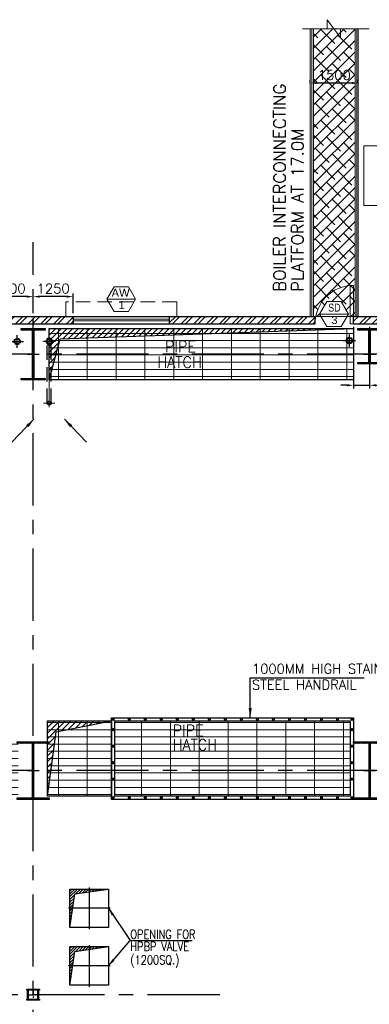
# Model space of a CAD drawing. Header units: inches. Extents: x 306235 to 1392759, y -66369 to 421098.
# Tile 22 of 91: x 415072 to 425985, y -27079 to 3666. Entities that reach past the tile are written whole.
import ezdxf
from ezdxf.enums import TextEntityAlignment as Align

# ---------------------------------------------------------------- set-up
doc = ezdxf.new("R2010")
doc.units = ezdxf.units.IN
doc.header["$LTSCALE"] = 1800
doc.header["$MEASUREMENT"] = 0
for name, pattern in [('1 NORTH ELEVATION$0$NORTH ELEVATION$0$HIDDEN', [0.375, 0.25, -0.125]), ('CENTER', [2, 1.25, -0.25, 0.25, -0.25]), ('CENTER2', [1.125, 0.75, -0.125, 0.125, -0.125]), ('DASHED', [0.75, 0.5, -0.25]), ('HIDDEN', [0.375, 0.25, -0.125]), ('HIDDEN2', [0.1875, 0.125, -0.0625])]:
    doc.linetypes.add(name, pattern=pattern)
doc.layers.get('0').update_dxf_attribs({"color": 253, "lineweight": 9})
for name, color, linetype, lineweight in [('0a', 7, 'Continuous', 9), ('2CON', 1, 'Continuous', 13), ('7', 8, 'CENTER', 13), ('A-CHEQUERED PLATE HATCH', 252, 'Continuous', 9), ('A-DOOR', 31, 'Continuous', 9), ('A-REMOVABLE GRATING', 252, 'Continuous', 9), ('A-WIN TAG', 3, 'Continuous', 13), ('A-WIN TAG TEXT', 3, 'Continuous', 13), ('DRAIN', 251, 'DASHED', 25), ('LEADER', 4, 'Continuous', 15), ('STAIR', 2, 'Continuous', 18), ('STEEL', 231, 'Continuous', 18), ('SUNSHADE', 2, '1 NORTH ELEVATION$0$NORTH ELEVATION$0$HIDDEN', 13), ('WALL HATCH', 251, 'Continuous', 13), ('WINDOW', 3, 'Continuous', 13)]:
    doc.layers.add(name, color=color, linetype=linetype, lineweight=lineweight)
for name, color, linetype in [('AUX COL', 1, 'Continuous'), ('CEN', 2, 'CENTER'), ('COL', 1, 'Continuous'), ('DIM', 4, 'Continuous'), ('GRID', 251, 'CENTER'), ('OPENING', 40, 'Continuous'), ('RAIN WATER', 6, 'Continuous'), ('TEXT', 3, 'Continuous'), ('WALL', 6, 'Continuous')]:
    doc.layers.add(name, color=color, linetype=linetype)
doc.styles.add('ROAMNS', font='ROMANS.shx')
doc.styles.add('ROMANS', font='romans.shx')
doc.styles.get("Standard").update_dxf_attribs({"font": 'arial.ttf'})
doc.linetypes.add('FENCELINE1', pattern='A,0.25,-0.1,[133,ltypeshp.shx,S=0.1,R=0,X=-0.1,Y=0],-0.1,1', length=1.45)
doc.dimstyles.new('270-TA-100', dxfattribs={"dimscale": 150, "dimtxt": 400, "dimasz": 2, "dimexe": 0.75, "dimexo": 1, "dimgap": 1, "dimtad": 1, "dimdec": 0, "dimzin": 12, "dimdsep": 46, "dimtxsty": 'ROMANS', "dimcen": 0, "dimclrd": 256, "dimclre": 256, "dimclrt": 6, "dimadec": 1, "dimazin": 3, "dimtfac": 1, "dimtdec": 0, "dimtix": 1, "dimtmove": 2, "dimatfit": 0, "dimfxl": 1.25, "dimarcsym": 2})
doc.dimstyles.new('DIM INT 1', dxfattribs={"dimtxt": 300, "dimasz": 200, "dimexe": 100, "dimexo": 100, "dimgap": 100, "dimtad": 1, "dimdec": 0, "dimzin": 13, "dimdsep": 46, "dimlunit": 5, "dimtxsty": 'ROAMNS', "dimblk1": 'CLOSEDBLANK', "dimcen": 0.09, "dimclrd": 9, "dimclre": 9, "dimclrt": 4, "dimadec": 0, "dimazin": 0, "dimtfac": 1, "dimtdec": 0, "dimtix": 1, "dimtmove": 2, "dimatfit": 3, "dimfxl": 1, "dimtolj": 1, "dimtzin": 13, "dimarcsym": 0})
doc.dimstyles.get("Standard").update_dxf_attribs({"dimtxt": 0.18, "dimasz": 0.18, "dimexe": 0.18, "dimexo": 0.0625, "dimgap": 0.09, "dimtad": 0, "dimtih": 1, "dimtoh": 1, "dimdec": 4, "dimzin": 0, "dimdsep": 46, "dimtxsty": 'Standard', "dimcen": 0.09, "dimadec": 0, "dimazin": 0, "dimtfac": 1, "dimtdec": 4, "dimtofl": 0, "dimtmove": 0, "dimatfit": 3, "dimfxl": 1, "dimtolj": 1, "dimtzin": 0, "dimarcsym": 0})
doc.dimstyles.new('STANDARD1', dxfattribs={"dimtxt": 300, "dimasz": 250, "dimexe": 0, "dimexo": 0, "dimgap": 80, "dimtad": 1, "dimdec": 0, "dimzin": 0, "dimdsep": 46, "dimtxsty": 'ROMANS', "dimcen": 0, "dimclrd": 4, "dimclre": 4, "dimclrt": 7, "dimadec": 0, "dimazin": 0, "dimtfac": 0.09, "dimtdec": 0, "dimtix": 1, "dimtofl": 0, "dimtmove": 0, "dimatfit": 3, "dimfxl": 1, "dimtolj": 1, "dimtzin": 0, "dimarcsym": 0})
pattern_1 = [(45, (-87722.11, -144504), (-88.388348, 88.388348), [])]
pattern_2 = [(0, (-87722.1, -144504), (0, 225), []), (90, (-87722.1, -144504), (-900, 6e-14), [])]

# ---------------------------------------------------------------- blocks, each defined once
blk = doc.blocks.new('B-ROW COLUMN')
at = {"layer": 'COL'}
h = blk.add_hatch(dxfattribs=at)
h.set_pattern_fill('ANSI31', color=256, scale=200, style=0)
h.set_pattern_definition([(45, (155648.048, 63141.767), (-17.67767, 17.67767), [])])
h.paths.add_polyline_path([(171095, 85178), (172085, 85178), (172085, 85128), (171095, 85128)])
h.paths.add_polyline_path([(171574, 86878), (171606, 86878), (171606, 85178), (171574, 85178)])
h.paths.add_polyline_path([(171095, 86928), (172085, 86928), (172085, 86878), (171095, 86878)])
blk.add_line((171590, 85128), (171590, 86928))
at = {"layer": 'CEN'}
for p, q in [((171590, 85128), (171590, 86928)), ((171399, 86028), (171782, 86028))]:
    blk.add_line(p, q, dxfattribs=at)
at = {"layer": 'COL'}
for points in [[(171095, 86928), (172085, 86928), (172085, 86878), (171095, 86878)], [(171574, 86878), (171606, 86878), (171606, 85178), (171574, 85178)], [(171095, 85178), (172085, 85178), (172085, 85128), (171095, 85128)]]:
    blk.add_lwpolyline(points, close=True, dxfattribs=at)
blk = doc.blocks.new('AUX COLUMNS')
at = {"color": 2, "linetype": 'CENTER2', "ltscale": 0.15}
for p, q in [((-140713, 68915), (-140363, 68915)), ((-140538, 69090), (-140538, 68740))]:
    blk.add_line(p, q, dxfattribs=at)
at = {"layer": 'AUX COL'}
for p, q in [((-140713, 68772), (-140713, 69058)), ((-140688, 68772), (-140688, 69058)), ((-140388, 68772), (-140388, 69058)), ((-140363, 68772), (-140363, 69058))]:
    blk.add_line(p, q, dxfattribs=at)
for points in [[(-140738, 69090), (-140338, 69090), (-140338, 69058), (-140738, 69058)], [(-140738, 68772), (-140338, 68772), (-140338, 68740), (-140738, 68740)]]:
    blk.add_lwpolyline(points, close=True, dxfattribs=at)
at = {"layer": 'GRID'}
blk.add_line((-134715, 68915), (-163538, 68915), dxfattribs=at)
blk = doc.blocks.new('C-ROW COLUMN (above17m)')
at = {"layer": 'COL'}
h = blk.add_hatch(dxfattribs=at)
h.set_pattern_fill('ANSI31', color=256, scale=200, style=0)
h.set_pattern_definition([(45, (-78771.347, -120071.694), (-17.6776695, 17.6776695), [])])
h.paths.add_polyline_path([(22, 755), (-22, 755), (-22, -255), (22, -255)])
h.paths.add_polyline_path([(370, -300), (370, -255), (-370, -255), (-370, -300)])
h.paths.add_polyline_path([(-370, 800), (-370, 755), (370, 755), (370, 800)])
at = {"layer": 'CEN'}
for p, q in [((0, -300), (0, 800)), ((-192, 0), (192, 0))]:
    blk.add_line(p, q, dxfattribs=at)
at = {"layer": 'COL'}
for points in [[(-370, 800), (370, 800), (370, 755), (-370, 755)], [(-22, 755), (22, 755), (22, -255), (-22, -255)], [(-370, -255), (370, -255), (370, -300), (-370, -300)]]:
    blk.add_lwpolyline(points, close=True, dxfattribs=at)
blk = doc.blocks.new('*D467')
at = {"layer": 'Defpoints', "color": 0, "transparency": 16777216}
for p in [(424142, 1688), (424142, 1588), (425642, 1588)]:
    blk.add_point(p, dxfattribs=at)
at = {"layer": 'DIM', "color": 9, "lineweight": -2, "transparency": 16777216}
for p, q in [((424142, 1688), (424142, 1788)), ((425442, 1688), (424342, 1688)), ((425642, 1688), (425642, 1788))]:
    blk.add_line(p, q, dxfattribs=at)
at = {"layer": 'DIM', "color": 9, "transparency": 16777216}
for points in [[(424342, 1722), (424342, 1655), (424142, 1688)], [(425442, 1722), (425442, 1655), (425642, 1688)]]:
    blk.add_solid(points, dxfattribs=at)
at = {"layer": 'DIM', "color": 4, "transparency": 16777216, "insert": (424892, 1938), "char_height": 300, "attachment_point": 5, "style": 'ROAMNS'}
blk.add_mtext('\\A1;1500', dxfattribs=at)
blk = doc.blocks.new('_ClosedBlank')
at = {"color": 0, "linetype": 'ByBlock', "lineweight": -2}
for p, q in [((-1, 0.17), (0, 0)), ((-1, 0.17), (-1, -0.17)), ((0, 0), (-1, -0.17))]:
    blk.add_line(p, q, dxfattribs=at)
blk = doc.blocks.new('M_Door Single - 1200 x 2100mm D1-Level 1')
at = {"layer": 'A-DOOR'}
for p, q in [((500, 115), (500, 1315)), ((600, 1315), (500, 1315)), ((600, 115), (600, 1315)), ((600, 115), (500, 115))]:
    blk.add_line(p, q, dxfattribs=at)
blk.add_arc((600, 115), 1200, 90, 180, dxfattribs=at)
blk = doc.blocks.new('*D475')
at = {"layer": 'Defpoints', "color": 0, "transparency": 16777216}
for p in [(425492, -5829), (425992, -5829), (425492, -7749)]:
    blk.add_point(p, dxfattribs=at)
at = {"layer": 'DIM', "color": 9, "lineweight": -2, "transparency": 16777216}
for p, q in [((425492, -5929), (425492, -7849)), ((425992, -5929), (425992, -7849)), ((425292, -7749), (425092, -7749)), ((425492, -7749), (425992, -7749)), ((426192, -7749), (427363, -7749))]:
    blk.add_line(p, q, dxfattribs=at)
at = {"layer": 'DIM', "color": 9, "transparency": 16777216}
for points in [[(425292, -7716), (425292, -7782), (425492, -7749)], [(426192, -7716), (426192, -7782), (425992, -7749)]]:
    blk.add_solid(points, dxfattribs=at)
at = {"layer": 'DIM', "color": 4, "transparency": 16777216, "insert": (426877, -7499), "char_height": 300, "attachment_point": 5, "style": 'ROAMNS'}
blk.add_mtext('\\A1;500', dxfattribs=at)
blk = doc.blocks.new('*D547')
at = {"layer": 'Defpoints', "color": 0, "transparency": 16777216}
for p in [(413992, -4981), (413992, -5599), (415492, -5599)]:
    blk.add_point(p, dxfattribs=at)
at = {"layer": 'DIM', "color": 9, "lineweight": -2, "transparency": 16777216}
for p, q in [((413992, -5499), (413992, -4881)), ((415492, -5499), (415492, -4881)), ((415292, -4981), (414192, -4981))]:
    blk.add_line(p, q, dxfattribs=at)
at = {"layer": 'DIM', "color": 9, "transparency": 16777216}
for points in [[(414192, -4948), (414192, -5014), (413992, -4981)], [(415292, -4948), (415292, -5014), (415492, -4981)]]:
    blk.add_solid(points, dxfattribs=at)
at = {"layer": 'DIM', "color": 4, "transparency": 16777216, "insert": (414742, -4731), "char_height": 300, "attachment_point": 5, "style": 'ROAMNS'}
blk.add_mtext('\\A1;1500', dxfattribs=at)
blk = doc.blocks.new('*D553')
at = {"layer": 'Defpoints', "color": 0, "transparency": 16777216}
for p in [(415492, -4981), (415492, -5599), (416742, -5599)]:
    blk.add_point(p, dxfattribs=at)
at = {"layer": 'DIM', "color": 9, "lineweight": -2, "transparency": 16777216}
for p, q in [((415492, -5499), (415492, -4881)), ((416742, -5499), (416742, -4881)), ((416542, -4981), (415692, -4981))]:
    blk.add_line(p, q, dxfattribs=at)
at = {"layer": 'DIM', "color": 9, "transparency": 16777216}
for points in [[(415692, -4948), (415692, -5014), (415492, -4981)], [(416542, -4948), (416542, -5014), (416742, -4981)]]:
    blk.add_solid(points, dxfattribs=at)
at = {"layer": 'DIM', "color": 4, "transparency": 16777216, "insert": (416117, -4731), "char_height": 300, "attachment_point": 5, "style": 'ROAMNS'}
blk.add_mtext('\\A1;1250', dxfattribs=at)
blk = doc.blocks.new('RWDP')
at = {"layer": 'RAIN WATER', "linetype": 'CENTER2', "ltscale": 0.05}
for p, q in [((700, -600), (300, -600)), ((500, -400), (500, -800))]:
    blk.add_line(p, q, dxfattribs=at)
at = {"layer": 'RAIN WATER', "linetype": 'HIDDEN2', "ltscale": 0.25}
blk.add_circle((500, -600), 100, dxfattribs=at)
at = {"layer": 'RAIN WATER', "ltscale": 0.25}
blk.add_circle((500, -600), 75, dxfattribs=at)

msp = doc.modelspace()

# ---------------------------------------------------------------- hatches: boundary and pattern name
at = {"layer": 'A-CHEQUERED PLATE HATCH', "linetype": 'Continuous'}
h = msp.add_hatch(dxfattribs=at)
h.set_pattern_fill('ANSI38', color=256, scale=2000, angle=180, style=0)
h.set_pattern_definition([(225, (-150584.2, -160863.58), (176.7767, -176.7767), []), (315, (-150584.2, -160863.58), (530.33009, -176.7767), [625, -375])])
h.paths.add_polyline_path([(425334, -5524.4), (425291.1, -5598.7), (425541.6, -5598.7), (425541.6, 3385.5), (424241.6, 3385.5), (424241.6, -5598.7), (424476.9, -5598.7), (424434, -5524.4), (424659, -5134.7), (425109, -5134.7)])
at = {"layer": 'A-REMOVABLE GRATING'}
h = msp.add_hatch(dxfattribs=at)
h.set_pattern_fill('GRATE', color=256, scale=7200, style=0)
h.set_pattern_definition(pattern_2)
h.paths.add_polyline_path([(415991.6, -5978.7), (425491.6, -5978.7), (425491.6, -7578.7), (415991.6, -7578.7)])
h.paths.add_polyline_path([(419341.3, -7293.2), (420935.9, -7293.2), (420935.9, -6768.2), (419341.3, -6768.2)], flags=24)
h.paths.add_polyline_path([(419682.6, -6801.5), (420840.4, -6801.5), (420840.4, -6276.5), (419682.6, -6276.5)], flags=24)
h = msp.add_hatch(dxfattribs=at)
h.set_pattern_fill('GRATE', color=256, scale=7200, style=0)
h.set_pattern_definition(pattern_2)
h.paths.add_polyline_path([(361461.6, -20678.7), (371521.6, -20678.7), (371521.6, -18878.7), (361461.6, -18878.7)])
h.paths.add_polyline_path([(372461.6, -20678.7), (382521.6, -20678.7), (382521.6, -18878.7), (372461.6, -18878.7)])
h.paths.add_polyline_path([(383461.6, -20678.7), (393521.6, -20678.7), (393521.6, -18878.7), (383461.6, -18878.7)])
h.paths.add_polyline_path([(394461.6, -18878.7), (404021.6, -18878.7), (404021.6, -20678.7), (394461.6, -20678.7)])
h.paths.add_polyline_path([(404961.6, -20678.7), (415021.6, -20678.7), (415021.6, -18878.7), (404961.6, -18878.7)])
h.paths.add_polyline_path([(415941.6, -18228.7), (417941.6, -18228.7), (417941.6, -20578.7), (415941.6, -20578.7)])
h.paths.add_polyline_path([(365682.6, -19801.5), (366840.4, -19801.5), (366840.4, -19276.5), (365682.6, -19276.5)], flags=24)
h.paths.add_polyline_path([(365341.3, -20293.2), (366935.9, -20293.2), (366935.9, -19768.2), (365341.3, -19768.2)], flags=24)
h.paths.add_polyline_path([(376341.3, -20293.2), (377935.9, -20293.2), (377935.9, -19768.2), (376341.3, -19768.2)], flags=24)
h.paths.add_polyline_path([(376682.6, -19801.5), (377840.4, -19801.5), (377840.4, -19276.5), (376682.6, -19276.5)], flags=24)
h.paths.add_polyline_path([(387341.3, -20293.2), (388935.9, -20293.2), (388935.9, -19768.2), (387341.3, -19768.2)], flags=24)
h.paths.add_polyline_path([(387682.6, -19801.5), (388840.4, -19801.5), (388840.4, -19276.5), (387682.6, -19276.5)], flags=24)
h.paths.add_polyline_path([(398556.1, -20293.2), (400150.7, -20293.2), (400150.7, -19768.2), (398556.1, -19768.2)], flags=24)
h.paths.add_polyline_path([(398897.4, -19801.5), (400055.2, -19801.5), (400055.2, -19276.5), (398897.4, -19276.5)], flags=24)
h.paths.add_polyline_path([(409182.6, -19801.5), (410340.4, -19801.5), (410340.4, -19276.5), (409182.6, -19276.5)], flags=24)
h.paths.add_polyline_path([(408841.3, -20293.2), (410435.9, -20293.2), (410435.9, -19768.2), (408841.3, -19768.2)], flags=24)
h = msp.add_hatch(dxfattribs=at)
h.set_pattern_fill('GRATE', color=256, scale=7200, style=0)
h.set_pattern_definition([(0, (-210222.1, -144504), (0, 225), []), (90, (-210222.1, -144504), (-900, 6e-14), [])])
h.paths.add_polyline_path([(425391.6, -20578.7), (418041.6, -20578.7), (418041.6, -18228.7), (425391.6, -18228.7)])
at = {"layer": 'COL'}
h = msp.add_hatch(dxfattribs=at)
h.set_pattern_fill('ANSI31', color=256, scale=200, style=0)
h.set_pattern_definition([(45, (336720.25, -126850.383), (-17.6776695, 17.6776695), [])])
h.paths.add_polyline_path([(415861.6, -5978.7), (415121.6, -5978.7), (415121.6, -6023.7), (415861.6, -6023.7)])
h.paths.add_polyline_path([(415514.1, -6023.7), (415469.1, -6023.7), (415469.1, -7533.7), (415514.1, -7533.7)])
h.paths.add_polyline_path([(415861.6, -7533.7), (415121.6, -7533.7), (415121.6, -7578.7), (415861.6, -7578.7)])
at = {"layer": 'OPENING'}
h = msp.add_hatch(dxfattribs=at)
h.set_pattern_fill('ANSI31', color=8, scale=1000, style=0)
h.set_pattern_definition(pattern_1)
h.paths.add_polyline_path([(425491.6, -5978.7), (415991.6, -5978.7), (415991.6, -6778.7), (416206, -6778.7), (416334.6, -6298.5)])
h.paths.add_polyline_path([(416206, -6778.7), (415991.6, -6778.7), (415991.6, -7578.7)])
h = msp.add_hatch(dxfattribs=at)
h.set_pattern_fill('ANSI31', color=8, scale=1000, style=0)
h.set_pattern_definition(pattern_1)
h.paths.add_polyline_path([(416206.9, -18570.2), (417941.6, -18228.7), (415941.6, -18228.7), (415941.6, -19778.7), (416047.2, -19778.7)])
h.paths.add_polyline_path([(416047.2, -19778.7), (415941.6, -19778.7), (415941.6, -20578.2)])
h = msp.add_hatch(dxfattribs=at)
h.set_pattern_fill('ANSI31', color=8, scale=500, style=0)
h.set_pattern_definition([(45, (276798.805, -106722.745), (-44.194174, 44.194174), [])])
h.paths.add_polyline_path([(417241.6, -23563), (417241.6, -23478.7), (416641.6, -23478.7), (416641.6, -24678.7), (416789.5, -23626.6)])
h.paths.add_polyline_path([(417841.6, -23478.7), (417241.6, -23478.7), (417241.6, -23563)])
h = msp.add_hatch(dxfattribs=at)
h.set_pattern_fill('ANSI31', color=8, scale=500, style=0)
h.set_pattern_definition([(45, (276798.805, -108522.745), (-44.194174, 44.194174), [])])
h.paths.add_polyline_path([(417241.6, -25363), (417241.6, -25278.7), (416641.6, -25278.7), (416641.6, -26478.7), (416789.5, -25426.6)])
h.paths.add_polyline_path([(417841.6, -25278.7), (417241.6, -25278.7), (417241.6, -25363)])
at = {"layer": 'WALL HATCH'}
h = msp.add_hatch(dxfattribs=at)
h.set_pattern_fill('ANSI32', color=256, scale=750, style=0)
h.set_pattern_definition([(45, (-125722.24, -188915.74), (-198.87378, 198.87378), []), (45, (-125589.66, -188915.74), (-198.87378, 198.87378), [])])
h.paths.add_polyline_path([(353991.6, -5598.7), (353991.6, -5828.7), (376991.6, -5828.7), (376991.6, -5598.7)])
h.paths.add_polyline_path([(337241.6, -5598.7), (337241.6, -5828.7), (339741.6, -5828.8), (339741.6, -5598.8)])
h.paths.add_polyline_path([(332241.6, -5598.7), (332241.6, -5828.7), (334241.6, -5828.7), (334241.6, -5598.7)])
h.paths.add_polyline_path([(347741.6, -5598.7), (347741.6, -5828.7), (353991.6, -5828.7), (353991.6, -5598.7)])
h.paths.add_polyline_path([(344741.6, -5828.7), (344741.6, -5598.7), (342741.6, -5598.7), (342741.6, -5828.7)])
h.paths.add_polyline_path([(441341.6, -5598.7), (441341.6, -5828.7), (441681.6, -5828.7), (441681.6, -5598.7)])
h.paths.add_polyline_path([(384491.6, -5828.7), (384491.6, -5598.7), (378191.6, -5598.7), (378191.6, -5828.7)])
h.paths.add_polyline_path([(389491.6, -5828.7), (389491.6, -5598.7), (387491.6, -5598.7), (387491.6, -5828.7)])
h.paths.add_polyline_path([(395241.6, -5828.7), (395241.6, -5598.7), (392491.6, -5598.7), (392491.6, -5828.7)])
h.paths.add_polyline_path([(400241.6, -5828.7), (400241.6, -5598.7), (398241.6, -5598.7), (398241.6, -5828.7)])
h.paths.add_polyline_path([(405991.6, -5828.7), (405991.6, -5598.7), (403241.6, -5598.7), (403241.6, -5828.7)])
h.paths.add_polyline_path([(410991.6, -5828.7), (410991.6, -5598.7), (408991.6, -5598.7), (408991.6, -5828.7)])
h.paths.add_polyline_path([(419741.6, -5598.7), (419741.6, -5828.7), (424291.6, -5828.7), (424291.6, -5598.7)])
h.paths.add_polyline_path([(416741.6, -5828.7), (416741.6, -5598.7), (413991.6, -5598.7), (413991.6, -5828.7)])
h.paths.add_polyline_path([(436191.6, -5598.7), (436191.6, -5828.7), (440741.6, -5828.7), (440741.6, -5598.7)])
h.paths.add_polyline_path([(435311.8, -5598.7), (435311.8, -5828.7), (436191.6, -5828.7), (436191.6, -5598.7)])
h.paths.add_polyline_path([(434711.8, -5828.7), (434711.8, -5598.7), (425491.6, -5598.7), (425491.6, -5828.7)])
h.paths.add_polyline_path([(326741.6, -5598.7), (326741.6, -5828.7), (329241.6, -5828.7), (329241.6, -5598.7)])
h.paths.add_polyline_path([(323741.6, -5828.7), (323741.6, -5598.7), (322381.6, -5598.7), (322381.6, -5828.7)])

# ---------------------------------------------------------------- linework, layer by layer
at = {"layer": '0a'}
msp.add_lwpolyline([(425809.7, -271), (436895.8, -271), (436895.8, -2137.1), (425809.7, -2137.1)], close=True, dxfattribs=at)
at = {"layer": '2CON'}
for p, q in [((418691.6, -5060.6), (417791.6, -5060.6)), ((425334, -5524.4), (424434, -5524.4))]:
    msp.add_line(p, q, dxfattribs=at)
at = {"layer": '7'}
msp.add_line((415991.6, -6178.7), (415991.6, -8439.3), dxfattribs=at)
at = {"layer": '7', "ltscale": 0.5}
msp.add_line((415814.8, -8303.7), (416171.7, -8303.7), dxfattribs=at)
at = {"layer": 'A-CHEQUERED PLATE HATCH', "linetype": 'Continuous'}
msp.add_lwpolyline([(424241.6, 3385.5), (425541.6, 3385.5), (425541.6, -5598.7), (424241.6, -5598.7)], close=True, dxfattribs=at)
at = {"layer": 'A-WIN TAG'}
for points in [[(418016.6, -4670.9), (417791.6, -5060.6), (418016.6, -5450.4), (418466.6, -5450.4), (418691.6, -5060.6), (418466.6, -4670.9)], [(424659, -5134.7), (424434, -5524.4), (424659, -5914.1), (425109, -5914.1), (425334, -5524.4), (425109, -5134.7)]]:
    msp.add_lwpolyline(points, close=True, dxfattribs=at)
at = {"layer": 'CEN'}
for p, q in [((415491.6, -7578.7), (415491.6, -5978.7)), ((415300, -6778.7), (415683.2, -6778.7)), ((417241.6, -23428.7), (417241.6, -24728.7)), ((417891.6, -24078.7), (416591.6, -24078.7)), ((417241.6, -25228.7), (417241.6, -26528.7)), ((417891.6, -25878.7), (416591.6, -25878.7))]:
    msp.add_line(p, q, dxfattribs=at)
at = {"layer": 'COL'}
for points in [[(415121.6, -5978.7), (415861.6, -5978.7), (415861.6, -6023.7), (415121.6, -6023.7)], [(415469.1, -6023.7), (415514.1, -6023.7), (415514.1, -7533.7), (415469.1, -7533.7)], [(415121.6, -7533.7), (415861.6, -7533.7), (415861.6, -7578.7), (415121.6, -7578.7)]]:
    msp.add_lwpolyline(points, close=True, dxfattribs=at)
at = {"layer": 'DRAIN', "color": 4, "linetype": 'HIDDEN'}
for p, q in [((415929.1, -8303.7), (415929.1, -6456.8)), ((416054.1, -8303.7), (416054.1, -6456.8))]:
    msp.add_line(p, q, dxfattribs=at)
at = {"layer": 'GRID'}
for p, q in [((415491.6, -58299.5), (415491.6, -3278.7)), ((415491.6, -58299.5), (415491.6, -3278.7)), ((444291.6, -6778.7), (309191.6, -6778.7)), ((444291.6, -6778.7), (309191.6, -6778.7)), ((444291.6, -19778.7), (309191.6, -19778.7)), ((444291.6, -19778.7), (309191.6, -19778.7)), ((421314, -26778.7), (392491.6, -26778.7))]:
    msp.add_line(p, q, dxfattribs=at)
at = {"layer": 'OPENING'}
for p, q in [((416206.9, -18570.2), (417941.6, -18228.7)), ((415941.6, -20578.2), (416206.9, -18570.2))]:
    msp.add_line(p, q, dxfattribs=at)
for points in [[(415991.6, -5978.7), (425491.6, -5978.7), (425491.6, -7578.7), (415991.6, -7578.7)], [(425491.6, -20678.7), (417941.6, -20678.7), (417941.6, -18128.7), (425491.6, -18128.7)], [(415941.6, -18228.7), (417941.6, -18228.7), (417941.6, -20578.7), (415941.6, -20578.7)], [(425391.6, -20578.7), (418041.6, -20578.7), (418041.6, -18228.7), (425391.6, -18228.7)], [(416641.6, -23478.7), (417841.6, -23478.7), (417841.6, -24678.7), (416641.6, -24678.7)], [(416641.6, -25278.7), (417841.6, -25278.7), (417841.6, -26478.7), (416641.6, -26478.7)]]:
    msp.add_lwpolyline(points, close=True, dxfattribs=at)
for points in [[(415991.6, -7578.7), (416334.6, -6298.5), (425491.6, -5978.7)], [(416641.6, -24678.7), (416789.5, -23626.6), (417841.6, -23478.7)], [(416641.6, -26478.7), (416789.5, -25426.6), (417841.6, -25278.7)]]:
    msp.add_lwpolyline(points, dxfattribs=at)
at = {"layer": 'OPENING', "const_width": 50}
for points in [[(417966.6, -18178.7, 1), (418016.6, -18178.7, 1)], [(418466.6, -18178.7, 1), (418516.6, -18178.7, 1)], [(418966.6, -18178.7, 1), (419016.6, -18178.7, 1)], [(419466.6, -18178.7, 1), (419516.6, -18178.7, 1)], [(419966.6, -18178.7, 1), (420016.6, -18178.7, 1)], [(420466.6, -18178.7, 1), (420516.6, -18178.7, 1)], [(420966.6, -18178.7, 1), (421016.6, -18178.7, 1)], [(421466.6, -18178.7, 1), (421516.6, -18178.7, 1)], [(421966.6, -18178.7, 1), (422016.6, -18178.7, 1)], [(422466.6, -18178.7, 1), (422516.6, -18178.7, 1)], [(422966.6, -18178.7, 1), (423016.6, -18178.7, 1)], [(423466.6, -18178.7, 1), (423516.6, -18178.7, 1)], [(423966.6, -18178.7, 1), (424016.6, -18178.7, 1)], [(424466.6, -18178.7, 1), (424516.6, -18178.7, 1)], [(424966.6, -18178.7, 1), (425016.6, -18178.7, 1)], [(425416.6, -18178.7, 1), (425466.6, -18178.7, 1)], [(417966.6, -18500.8, 1), (418016.6, -18500.8, 1)], [(425416.6, -18500.8, 1), (425466.6, -18500.8, 1)], [(417966.6, -19017, 1), (418016.6, -19017, 1)], [(425416.6, -19017, 1), (425466.6, -19017, 1)], [(417966.6, -19533.1, 1), (418016.6, -19533.1, 1)], [(425416.6, -19533.1, 1), (425466.6, -19533.1, 1)], [(417966.6, -20049.2, 1), (418016.6, -20049.2, 1)], [(425416.6, -20049.2, 1), (425466.6, -20049.2, 1)], [(417966.6, -20628.7, 1), (418016.6, -20628.7, 1)], [(418466.6, -20628.7, 1), (418516.6, -20628.7, 1)], [(418966.6, -20628.7, 1), (419016.6, -20628.7, 1)], [(419466.6, -20628.7, 1), (419516.6, -20628.7, 1)], [(419966.6, -20628.7, 1), (420016.6, -20628.7, 1)], [(420466.6, -20628.7, 1), (420516.6, -20628.7, 1)], [(420966.6, -20628.7, 1), (421016.6, -20628.7, 1)], [(421466.6, -20628.7, 1), (421516.6, -20628.7, 1)], [(421966.6, -20628.7, 1), (422016.6, -20628.7, 1)], [(422466.6, -20628.7, 1), (422516.6, -20628.7, 1)], [(422966.6, -20628.7, 1), (423016.6, -20628.7, 1)], [(423466.6, -20628.7, 1), (423516.6, -20628.7, 1)], [(423966.6, -20628.7, 1), (424016.6, -20628.7, 1)], [(424466.6, -20628.7, 1), (424516.6, -20628.7, 1)], [(424966.6, -20628.7, 1), (425016.6, -20628.7, 1)], [(425416.6, -20628.7, 1), (425466.6, -20628.7, 1)]]:
    msp.add_lwpolyline(points, format="xyb", close=True, dxfattribs=at)
at = {"layer": 'RAIN WATER', "linetype": 'CENTER2', "ltscale": 0.05}
for p, q in [((425166.6, -6353.7), (425566.6, -6353.7)), ((425366.6, -6553.7), (425366.6, -6153.7))]:
    msp.add_line(p, q, dxfattribs=at)
at = {"layer": 'RAIN WATER', "linetype": 'HIDDEN2', "ltscale": 0.25}
for centre, radius in [((425366.6, -6353.7), 100), ((415991.6, -8303.7), 62.5)]:
    msp.add_circle(centre, radius, dxfattribs=at)
at = {"layer": 'RAIN WATER', "ltscale": 0.25}
msp.add_circle((425366.6, -6353.7), 75, dxfattribs=at)
at = {"layer": 'RAIN WATER', "color": 6}
msp.add_circle((415991.6, -8303.7), 50, dxfattribs=at)
at = {"layer": 'STAIR', "linetype": 'FENCELINE1', "ltscale": 0.25}
for p, q in [((424191.6, -5598.7), (424191.6, 3385.5)), ((425591.6, -5601), (425591.6, 3385.5))]:
    msp.add_line(p, q, dxfattribs=at)
at = {"layer": 'STEEL'}
for p, q in [((424141.6, -5598.7), (424141.6, 3385.5)), ((425641.6, -5601), (425641.6, 3385.5))]:
    msp.add_line(p, q, dxfattribs=at)
msp.add_lwpolyline([(423896.6, 3385.5), (424669.1, 3385.5), (424669.1, 3666.3), (425084.1, 3111.2), (425084.1, 3385.5), (425977.9, 3385.5)], dxfattribs=at)
at = {"layer": 'SUNSHADE'}
msp.add_lwpolyline([(419971.6, -5598.7), (419971.6, -5148.7), (416511.6, -5148.7), (416511.6, -5598.7)], dxfattribs=at)
at = {"layer": 'WALL'}
for p, q in [((378191.6, -5598.7), (424291.6, -5598.7)), ((378191.6, -5828.7), (424291.6, -5828.7)), ((416741.6, -5598.8), (416741.6, -5828.8)), ((419741.6, -5598.8), (419741.6, -5828.8)), ((424291.6, -5828.7), (424291.6, -5598.7)), ((425491.6, -5828.7), (425491.6, -5598.7)), ((425491.6, -5598.7), (439066.6, -5598.7)), ((425491.6, -5828.7), (440491.6, -5828.7))]:
    msp.add_line(p, q, dxfattribs=at)
at = {"layer": 'WALL', "ltscale": 0.25}
for p, q in [((416741.6, -5598.7), (416741.6, -5828.9)), ((419741.6, -5598.7), (419741.6, -5828.9))]:
    msp.add_line(p, q, dxfattribs=at)
at = {"layer": 'WINDOW', "ltscale": 100}
for p, q in [((419741.6, -5687.4), (416741.6, -5687.4)), ((419741.6, -5737.4), (416741.6, -5737.4))]:
    msp.add_line(p, q, dxfattribs=at)
msp.add_lwpolyline([(416741.6, -5828.8), (416741.6, -5598.8), (419741.6, -5598.8), (419741.6, -5828.8)], close=True, dxfattribs=at)

# ---------------------------------------------------------------- block references
for name, p in [('C-ROW COLUMN (above17m)', (425991.6, -6778.7)), ('B-ROW COLUMN', (243901.4, -105806.3)), ('B-ROW COLUMN', (254401.4, -105806.3))]:
    msp.add_blockref(name, p)
at = {"layer": 'A-DOOR'}
msp.add_blockref('M_Door Single - 1200 x 2100mm D1-Level 1', (424891.6, -5943.7), dxfattribs=at)
at = {"layer": 'AUX COL'}
msp.add_blockref('AUX COLUMNS', (556029.4, -95693.7), dxfattribs=at)
at = {"layer": 'RAIN WATER', "rotation": 180}
msp.add_blockref('RWDP', (415491.6, -6978.7), dxfattribs=at)
at = {"layer": 'RAIN WATER', "xscale": -1, "rotation": 180}
msp.add_blockref('RWDP', (415491.6, -6978.7), dxfattribs=at)

# ---------------------------------------------------------------- texts
at = {"layer": 'A-WIN TAG TEXT'}
for s, p in [('AW', (418221.9, -4860.7)), ('1', (418253.2, -5246.5)), ('3', (424895.6, -5710.3))]:
    msp.add_text(s, height=250, dxfattribs=at).set_placement(p, align=Align.MIDDLE)
at = {"layer": 'A-WIN TAG TEXT', "width": 0.8}
msp.add_text('SD', height=250, dxfattribs=at).set_placement((424895.3, -5324.5), align=Align.MIDDLE)
at = {"layer": 'TEXT', "color": 3, "style": 'ROMANS', "width": 0.936038}
for s, p in [(' PIPE', (419380, -6714, -1000)), ('HATCH', (419366.4, -7205.7)), ('PIPE', (419844.5, -18702.4)), ('HATCH', (419844.5, -19152.4))]:
    msp.add_text(s, height=350, dxfattribs=at).set_placement(p)
at = {"layer": 'TEXT', "style": 'ROMANS', "width": 0.8}
for s, p in [('OPENING FOR', (418523.2, -25032.3)), ('HPBP VALVE', (418523.2, -25412.3)), ('(1200SQ.)', (418523.2, -25832.3))]:
    msp.add_text(s, height=280, dxfattribs=at).set_placement(p)
at = {"layer": 'TEXT', "color": 3, "char_height": 375, "attachment_point": 4, "rotation": 90, "style": 'ROMANS'}
for s, insert in [('BOILER INTERCONNECTING', (423184.2, -4825.7)), ('PLATFORM AT 17.0M', (423742, -4825.7))]:
    msp.add_mtext(s, dxfattribs=dict(at, insert=insert))
at = {"layer": 'TEXT', "insert": (422320.5, -16449.3), "char_height": 300, "width": 6583.115, "attachment_point": 1, "style": 'ROMANS'}
msp.add_mtext('1000MM HIGH STAINLESS STEEL HANDRAIL ', dxfattribs=at)

# ---------------------------------------------------------------- dimensions: what is measured, and where the dimension line sits
at = {"layer": 'DIM'}
dim = msp.add_linear_dim(base=(424141.6, 1688.2), p1=(425641.6, 1588.2), p2=(424141.6, 1588.2), dimstyle='DIM INT 1', dxfattribs=at)
dim.commit()
dim.dimension.update_dxf_attribs({"geometry": '*D467', "text_midpoint": (424891.6, 1938.2)})
for base, p1, p2, picture, middle in [((413991.6, -4981), (415491.6, -5598.7), (413991.6, -5598.7), '*D547', (414741.6, -4731)), ((415491.6, -4981), (416741.6, -5598.7), (415491.6, -5598.7), '*D553', (416116.6, -4731))]:
    dim = msp.add_linear_dim(base=base, p1=p1, p2=p2, dimstyle='DIM INT 1', override={"dimtmove": 0}, dxfattribs=at)
    dim.commit()
    dim.dimension.update_dxf_attribs({"geometry": picture, "text_midpoint": middle})
dim = msp.add_linear_dim(base=(425491.6, -7749.1), p1=(425991.6, -5828.7), p2=(425491.6, -5828.7), dimstyle='DIM INT 1', override={"dimtmove": 0}, dxfattribs=at)
dim.commit()
dim.dimension.update_dxf_attribs({"geometry": '*D475', "text_midpoint": (426877.3, -7749.1), "dimtype": 160})

# ---------------------------------------------------------------- leaders
for points in [[(417841.6, -24078.7), (418523.2, -25082.3), (420453.2, -25082.3)], [(417841.6, -25878.7), (418523.2, -25082.3)]]:
    msp.add_leader(points, dimstyle='STANDARD1')
at = {"layer": 'LEADER'}
for points in [[(415515.9, -8812.3, -100), (414826.9, -9521.4, -100)], [(416467.3, -8812.3, -100), (417156.2, -9521.4, -100)]]:
    msp.add_leader(points, dimstyle='Standard', override={"dimtxt": 350, "dimasz": 300, "dimexe": 0, "dimexo": 0, "dimgap": 100, "dimtad": 0, "dimtih": 0, "dimtoh": 0, "dimdec": 0, "dimtxsty": 'ROMANS', "dimcen": 0, "dimclrd": 9, "dimclre": 9, "dimclrt": 256, "dimtdec": 0, "dimtix": 1, "dimtofl": 1, "dimatfit": 0}, dxfattribs=at)
msp.add_leader([(422266.9, -18128.7), (422266.9, -16888.5), (425823.1, -16888.5)], dimstyle='270-TA-100', dxfattribs=at)

doc.saveas('drawing.dxf')
